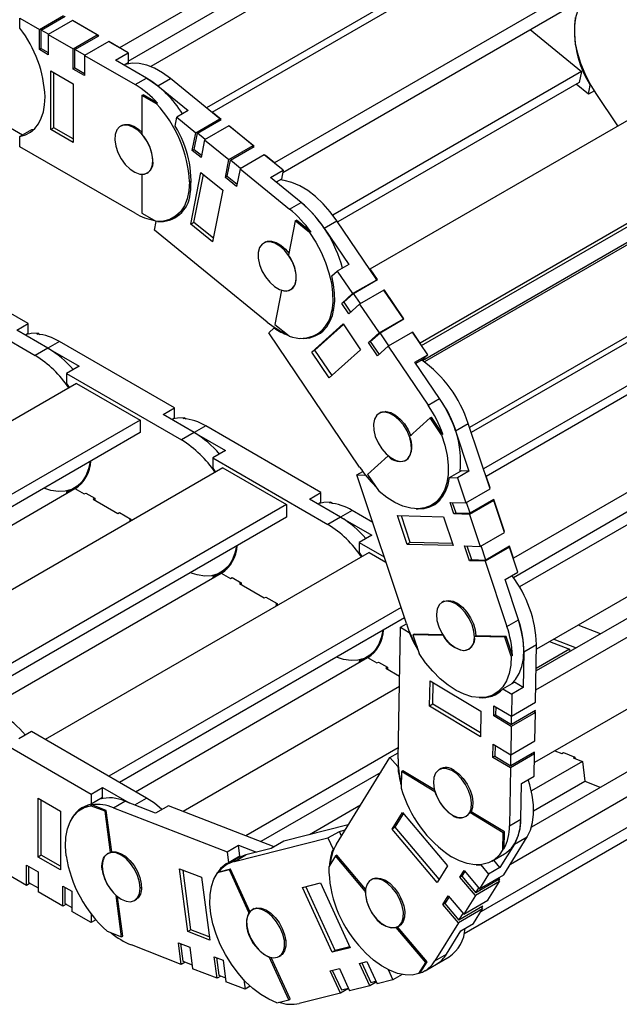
# Model space of a CAD drawing. Header units: inches. Extents: x 0 to 66, y 0 to 51.
# Tile 11 of 13: x 55.7 to 60.9, y 34.6 to 43.2. Entities that reach past the tile are written whole.
import ezdxf

# ---------------------------------------------------------------- set-up
doc = ezdxf.new("R2010")
doc.units = ezdxf.units.IN
doc.header["$LTSCALE"] = 6
doc.header["$MEASUREMENT"] = 0

msp = doc.modelspace()

# ---------------------------------------------------------------- linework, layer by layer
for p, q in [((59.4076, 44.6022), (56.5681, 42.963)), ((56.6432, 42.8456), (59.4076, 44.4414)), ((57.3795, 42.3996), (60.219, 44.0388)), ((58.8647, 43.9672), (56.8407, 42.7988)), ((59.4215, 43.6457), (57.3289, 42.4377)), ((60.7645, 43.595), (57.925, 41.9558)), ((57.9974, 41.8724), (60.7366, 43.4536)), ((55.6967, 43.1329), (55.6967, 43.2217)), ((55.6967, 43.2217), (55.8665, 43.1236)), ((55.8665, 43.1236), (56.0781, 43.2458)), ((55.8833, 43.1172), (56.0921, 43.2378)), ((56.1561, 43.2008), (55.9445, 43.0786)), ((56.3732, 43.0754), (56.1561, 43.2008)), ((56.17, 43.1928), (56.1699, 43.1928)), ((56.3872, 43.0674), (56.17, 43.1928)), ((56.17, 43.1927), (56.17, 43.1928)), ((55.8665, 42.9468), (55.8665, 43.1236)), ((55.9473, 43.0803), (55.8833, 43.1172)), ((55.8833, 42.9565), (55.8833, 43.1172)), ((60.1606, 43.1212), (60.6108, 42.7549)), ((55.9445, 43.0786), (56.1616, 42.9533)), ((55.9445, 43.0786), (55.9445, 42.9018)), ((56.1616, 42.9533), (56.3732, 43.0754)), ((56.1784, 42.9469), (56.3872, 43.0674)), ((56.4734, 43.0176), (56.2618, 42.8954)), ((56.3732, 43.0754), (56.3732, 43.0593)), ((56.6432, 42.9195), (56.4734, 43.0176)), ((56.4874, 43.0096), (56.4873, 43.0095)), ((56.5681, 42.963), (56.4874, 43.0096)), ((56.4874, 43.0095), (56.4874, 43.0096)), ((55.8833, 42.9565), (55.8665, 42.9468)), ((55.9445, 42.9018), (55.8665, 42.9468)), ((55.8833, 42.9565), (55.9445, 42.9211)), ((56.1616, 42.7765), (56.1616, 42.9533)), ((56.2647, 42.8971), (56.1784, 42.9469)), ((56.1784, 42.7861), (56.1784, 42.9469)), ((56.5319, 42.8553), (56.6432, 42.9195)), ((56.5681, 42.9629), (56.5681, 42.963)), ((56.6432, 42.9195), (56.6432, 42.8308)), ((56.2618, 42.8954), (56.2618, 42.7186)), ((56.2618, 42.8954), (56.7045, 42.6399)), ((56.8047, 42.6978), (56.5319, 42.8553)), ((56.6432, 42.8308), (56.6087, 42.8109)), ((55.9668, 42.7604), (56.1616, 42.6479)), ((55.9668, 42.246), (55.9668, 42.7604)), ((55.9946, 42.2621), (55.9946, 42.7443)), ((56.1784, 42.7861), (56.1616, 42.7765)), ((56.2618, 42.7186), (56.1616, 42.7765)), ((56.1784, 42.7861), (56.2618, 42.7379)), ((60.6108, 42.7549), (58.4348, 41.4987)), ((60.6108, 42.7549), (60.5918, 42.6587)), ((56.7045, 42.6399), (56.8047, 42.6978)), ((56.9024, 42.6299), (57.0138, 42.6942)), ((57.4474, 42.3413), (57.0138, 42.6942)), ((60.5918, 42.6587), (58.4777, 41.4383)), ((58.761, 41.0277), (61.6005, 42.667)), ((56.1616, 42.6479), (56.1616, 42.1335)), ((56.9024, 42.6299), (57.1697, 42.4124)), ((60.673, 42.5567), (60.5659, 42.6438)), ((60.673, 42.5567), (60.6884, 42.6347)), ((60.7235, 42.5858), (60.673, 42.5567)), ((60.6884, 42.6347), (60.6924, 42.637)), ((60.9301, 42.2799), (60.7384, 42.5633)), ((56.7629, 42.5451), (56.7741, 42.5515)), ((56.7629, 42.5451), (56.7629, 42.2064)), ((56.8907, 42.4713), (56.7629, 42.5451)), ((56.9018, 42.4778), (56.7741, 42.5515)), ((56.9018, 42.4778), (56.8907, 42.4713)), ((57.1697, 42.4124), (57.0695, 42.3546)), ((57.379, 42.397), (57.3795, 42.3996)), ((57.4586, 42.3352), (57.3795, 42.3996)), ((55.7201, 42.1987), (55.5241, 42.3119)), ((57.0541, 42.2765), (57.0695, 42.3546)), ((57.0695, 42.3546), (57.2358, 42.2192)), ((57.2358, 42.2192), (57.4474, 42.3413)), ((57.2498, 42.2147), (57.4586, 42.3352)), ((57.4474, 42.3413), (57.4446, 42.3271)), ((55.7969, 42.2431), (55.6967, 42.1853)), ((55.8188, 42.2483), (55.7969, 42.2431)), ((55.9946, 42.2621), (55.9668, 42.246)), ((56.1616, 42.1335), (55.9668, 42.246)), ((56.1616, 42.1657), (55.9946, 42.2621)), ((56.5932, 42.2858), (56.5752, 42.2755)), ((57.2051, 42.0637), (57.2358, 42.2192)), ((57.5238, 42.2792), (57.3122, 42.157)), ((57.7365, 42.1061), (57.5238, 42.2792)), ((57.5349, 42.2731), (57.5328, 42.2719)), ((57.5344, 42.2705), (57.5349, 42.2731)), ((57.7477, 42.1), (57.5349, 42.2731)), ((55.6967, 42.0965), (55.6967, 42.1853)), ((57.2219, 42.0733), (57.2498, 42.2147)), ((57.3172, 42.1599), (57.2498, 42.2147)), ((57.3122, 42.157), (57.2815, 42.0016)), ((57.3122, 42.157), (57.5249, 41.9839)), ((56.7045, 41.5147), (55.6967, 42.0965)), ((57.2219, 42.0734), (57.2051, 42.0637)), ((57.2815, 42.0016), (57.2051, 42.0637)), ((57.2219, 42.0733), (57.2855, 42.0216)), ((57.5249, 41.9839), (57.7365, 42.1061)), ((57.5389, 41.9794), (57.7477, 42.1)), ((57.7365, 42.1061), (57.7337, 42.0919)), ((57.4942, 41.8285), (57.5249, 41.9839)), ((57.511, 41.8381), (57.5389, 41.9794)), ((57.6281, 41.9069), (57.5389, 41.9794)), ((57.8347, 42.0262), (57.6231, 41.904)), ((58.0011, 41.8908), (57.8347, 42.0262)), ((57.8459, 42.0201), (57.8437, 42.0189)), ((57.8453, 42.0175), (57.8459, 42.0201)), ((57.925, 41.9558), (57.8459, 42.0201)), ((62.0395, 42.0181), (59.2, 40.3788)), ((56.857, 41.9377), (56.8573, 41.9379)), ((57.6231, 41.904), (57.5924, 41.7486)), ((57.6231, 41.904), (58.0568, 41.5512)), ((57.8897, 41.8265), (58.0011, 41.8908)), ((57.9245, 41.9531), (57.925, 41.9558)), ((58.0011, 41.8908), (57.9856, 41.8128)), ((59.2095, 40.3565), (61.9539, 41.9408)), ((56.7629, 41.855), (56.7635, 41.8553)), ((56.7629, 41.855), (56.7629, 41.5164)), ((56.8114, 41.8663), (56.8183, 41.8703)), ((57.1805, 41.7897), (57.1972, 41.7993)), ((57.1916, 41.4184), (57.281, 41.8707)), ((57.2195, 41.4345), (57.3022, 41.8534)), ((57.281, 41.8707), (57.4719, 41.7154)), ((57.511, 41.8381), (57.4942, 41.8285)), ((57.5924, 41.7486), (57.4942, 41.8285)), ((57.511, 41.8381), (57.5964, 41.7686)), ((58.157, 41.609), (57.8897, 41.8265)), ((57.9856, 41.8128), (57.9394, 41.7861)), ((57.4719, 41.7154), (57.3825, 41.2631)), ((58.0568, 41.5512), (58.157, 41.609)), ((61.5397, 41.5622), (59.2207, 40.2235)), ((56.7629, 41.5164), (56.8907, 41.4426)), ((56.874, 41.3651), (56.8895, 41.4431)), ((56.8896, 41.4432), (56.8895, 41.4431)), ((57.0378, 41.4742), (57.1012, 41.5108)), ((58.1054, 41.4469), (58.0466, 41.149)), ((58.1054, 41.4469), (58.1166, 41.4533)), ((58.2306, 41.345), (58.1054, 41.4469)), ((58.2417, 41.3515), (58.1166, 41.4533)), ((58.3589, 41.3849), (58.4703, 41.4492)), ((58.8193, 40.9333), (58.4703, 41.4492)), ((61.4815, 41.5096), (59.2357, 40.2131)), ((57.8613, 40.5617), (56.874, 41.3651)), ((57.2195, 41.4345), (57.1916, 41.4184)), ((57.3825, 41.2631), (57.1916, 41.4184)), ((57.3891, 41.2964), (57.2195, 41.4345)), ((58.3589, 41.3849), (58.574, 41.0669)), ((58.2417, 41.3515), (58.2306, 41.345)), ((57.8478, 41.265), (57.8298, 41.2546)), ((55.7691, 40.5496), (54.7613, 41.1314)), ((58.574, 41.0669), (58.4738, 41.0091)), ((58.7575, 41.0246), (58.761, 41.0277)), ((58.8247, 40.9336), (58.761, 41.0277)), ((58.4265, 40.9664), (58.4738, 41.0091)), ((58.4738, 41.0091), (58.6077, 40.8112)), ((58.6077, 40.8112), (58.8193, 40.9333)), ((58.6159, 40.8131), (58.8247, 40.9336)), ((58.8193, 40.9333), (58.8106, 40.9255)), ((54.8226, 40.8518), (55.8303, 40.27)), ((57.9856, 40.84), (57.9267, 40.5422)), ((57.9856, 40.84), (57.9859, 40.8403)), ((58.066, 40.8454), (58.0728, 40.8494)), ((58.0796, 40.8554), (58.0811, 40.8562)), ((58.8807, 40.8425), (58.6692, 40.7203)), ((59.0519, 40.5894), (58.8807, 40.8425)), ((58.8861, 40.8428), (58.8821, 40.8405)), ((58.8826, 40.8397), (58.8861, 40.8428)), ((59.0574, 40.5897), (58.8861, 40.8428)), ((61.7909, 40.8857), (59.6318, 39.6393)), ((61.8764, 40.8833), (59.6462, 39.5959)), ((62.491, 40.8579), (59.7524, 39.277)), ((59.7771, 39.2152), (62.6167, 40.8544)), ((58.5135, 40.7261), (58.6077, 40.8112)), ((58.5303, 40.7358), (58.6159, 40.8131)), ((58.676, 40.7243), (58.6159, 40.8131)), ((58.4252, 40.6616), (58.4434, 40.6722)), ((58.5304, 40.7359), (58.5135, 40.7261)), ((58.575, 40.6353), (58.5135, 40.7261)), ((58.5303, 40.7358), (58.5894, 40.6483)), ((58.6692, 40.7203), (58.575, 40.6353)), ((58.6692, 40.7203), (58.8404, 40.4673)), ((58.8404, 40.4673), (59.0519, 40.5894)), ((58.8486, 40.4692), (59.0574, 40.5897)), ((59.0519, 40.5894), (59.0432, 40.5815)), ((55.6689, 40.4918), (55.7691, 40.5496)), ((55.7691, 40.4609), (55.7691, 40.5496)), ((57.8745, 40.4679), (57.9218, 40.5106)), ((57.927, 40.5136), (57.9218, 40.5106)), ((57.9267, 40.5422), (58.0519, 40.4404)), ((58.2501, 40.3001), (58.5241, 40.5475)), ((58.2779, 40.3162), (58.5279, 40.5419)), ((58.5241, 40.5475), (58.6777, 40.3204)), ((55.9417, 40.3343), (55.6689, 40.4918)), ((55.7691, 40.4609), (55.7457, 40.4474)), ((55.8446, 40.4578), (55.8557, 40.4643)), ((55.8557, 40.4643), (55.8719, 40.4549)), ((58.6691, 39.2934), (57.8745, 40.4679)), ((58.2924, 40.4533), (58.3557, 40.4899)), ((58.7462, 40.3822), (58.8404, 40.4673)), ((58.7629, 40.3918), (58.8486, 40.4692)), ((58.9262, 40.3544), (58.8486, 40.4692)), ((59.131, 40.4726), (58.9194, 40.3505)), ((59.2649, 40.2747), (59.131, 40.4726)), ((59.1364, 40.473), (59.1323, 40.4706)), ((59.1329, 40.4698), (59.1364, 40.473)), ((59.2, 40.3788), (59.1364, 40.473)), ((55.9417, 40.3343), (55.8303, 40.27)), ((56.0419, 40.3921), (55.9417, 40.3343)), ((55.9417, 40.3343), (56.2145, 40.1768)), ((57.0497, 39.8104), (56.0419, 40.3921)), ((58.7631, 40.392), (58.7462, 40.3822)), ((58.8252, 40.2654), (58.7462, 40.3822)), ((58.7629, 40.3918), (58.8397, 40.2785)), ((58.9194, 40.3505), (58.8252, 40.2654)), ((58.9194, 40.3505), (59.2684, 39.8346)), ((59.1965, 40.3757), (59.2, 40.3788)), ((58.2779, 40.3162), (58.2501, 40.3001)), ((58.4037, 40.073), (58.2501, 40.3001)), ((58.4278, 40.0947), (58.2779, 40.3162)), ((58.6777, 40.3204), (58.4037, 40.073)), ((59.1535, 40.2104), (59.2649, 40.2747)), ((59.2649, 40.2747), (59.2176, 40.232)), ((56.2145, 40.1768), (56.1032, 40.1125)), ((59.3686, 39.8924), (59.1535, 40.2104)), ((59.2176, 40.232), (59.161, 40.1993)), ((56.1032, 40.1125), (56.1032, 40.0237)), ((56.1032, 40.1125), (57.1109, 39.5307)), ((62.8559, 40.1357), (60.0164, 38.4965)), ((56.1922, 40.0257), (53.3555, 38.3881)), ((56.1032, 40.0237), (56.1282, 39.9887)), ((56.1922, 40.0257), (56.7489, 39.7042)), ((59.2684, 39.8346), (59.3686, 39.8924)), ((56.9495, 39.7525), (57.0497, 39.8104)), ((57.0497, 39.7216), (57.0497, 39.8104)), ((57.2223, 39.595), (56.9495, 39.7525)), ((57.0497, 39.7216), (57.0263, 39.7081)), ((57.1252, 39.7186), (57.1363, 39.725)), ((57.1363, 39.725), (57.1525, 39.7156)), ((58.8575, 39.7725), (58.8395, 39.7622)), ((58.8976, 39.7799), (58.8858, 39.7732)), ((59.2865, 39.7239), (59.1061, 39.561)), ((59.2865, 39.7239), (59.2976, 39.7303)), ((59.3872, 39.575), (59.2865, 39.7239)), ((59.3983, 39.5814), (59.2976, 39.7303)), ((56.7489, 39.7042), (53.9123, 38.0666)), ((56.7489, 39.7042), (56.7489, 39.5949)), ((57.3225, 39.6529), (57.2223, 39.595)), ((58.3303, 39.0711), (57.3225, 39.6529)), ((59.5089, 39.6096), (59.6202, 39.6739)), ((59.8104, 39.1026), (59.6202, 39.6739)), ((56.7489, 39.5949), (54.0069, 38.012)), ((57.2223, 39.595), (57.1109, 39.5307)), ((57.2223, 39.595), (57.4951, 39.4375)), ((59.3983, 39.5814), (59.3872, 39.575)), ((59.5089, 39.6096), (59.6261, 39.2575)), ((62.1342, 39.5489), (60.0151, 38.3256)), ((62.2288, 39.492), (60.0678, 38.2445)), ((57.4951, 39.4375), (57.3838, 39.3732)), ((58.9189, 39.392), (58.7385, 39.2291)), ((58.9189, 39.392), (58.9191, 39.3921)), ((57.3838, 39.3732), (57.3838, 39.2845)), ((57.3838, 39.3732), (58.3915, 38.7915)), ((59.0757, 39.353), (59.0825, 39.3569)), ((57.4728, 39.2864), (54.6361, 37.6488)), ((57.3838, 39.2845), (57.4088, 39.2495)), ((57.4728, 39.2864), (58.0295, 38.965)), ((58.6461, 39.2241), (58.6972, 39.2536)), ((59.0791, 37.9233), (58.6461, 39.2241)), ((58.6461, 39.2241), (58.7155, 39.2221)), ((58.7385, 39.2291), (58.8392, 39.0802)), ((59.4565, 39.2016), (59.5567, 39.2594)), ((59.6261, 39.2575), (59.5259, 39.1996)), ((59.6261, 39.2575), (59.5567, 39.2594)), ((59.7729, 39.2153), (59.7771, 39.2152)), ((59.8118, 39.111), (59.7771, 39.2152)), ((56.1748, 39.1107), (56.227, 39.1409)), ((59.4565, 39.2016), (59.5259, 39.1996)), ((59.5259, 39.1996), (59.5989, 38.9804)), ((54.1462, 37.9316), (56.1783, 39.1047)), ((56.1272, 39.09), (56.1032, 39.0761)), ((56.1032, 39.0761), (56.1032, 39.0613)), ((56.1783, 39.1047), (56.2591, 39.0581)), ((56.2591, 39.0581), (56.273, 39.0661)), ((56.273, 39.0661), (56.3509, 39.0211)), ((56.273, 39.0661), (56.273, 39.0661)), ((58.2301, 39.0132), (58.3303, 39.0711)), ((58.3303, 38.9823), (58.3303, 39.0711)), ((59.5989, 38.9804), (59.8104, 39.1026)), ((59.8076, 39.1111), (59.8118, 39.111)), ((59.8083, 39.1089), (59.8118, 39.111)), ((62.9108, 39.0663), (60.2136, 37.5092)), ((58.0295, 38.965), (55.1928, 37.3274)), ((56.3509, 39.0211), (56.337, 39.0131)), ((56.337, 39.0131), (56.5542, 38.8877)), ((56.3509, 39.0211), (56.3509, 39.005)), ((58.0295, 38.965), (58.0295, 38.8557)), ((58.5029, 38.8557), (58.2301, 39.0132)), ((58.3303, 38.9823), (58.3069, 38.9689)), ((58.4057, 38.9793), (58.4169, 38.9857)), ((58.4169, 38.9857), (58.4331, 38.9764)), ((59.3021, 38.9609), (59.3654, 38.9975)), ((59.3417, 38.9898), (59.3778, 39.0106)), ((59.4606, 38.9843), (59.5989, 38.9804)), ((59.4941, 38.8837), (59.4606, 38.9843)), ((59.4807, 38.9837), (59.5108, 38.8934)), ((59.6365, 38.8899), (59.6051, 38.9841)), ((59.8439, 39.002), (59.6323, 38.8798)), ((59.8453, 39.0104), (59.6365, 38.8899)), ((59.8313, 39.0023), (59.8439, 39.002)), ((59.9372, 38.7217), (59.8439, 39.002)), ((59.9386, 38.7301), (59.8453, 39.0104)), ((60.2107, 37.3437), (63.05, 38.9827)), ((56.5542, 38.8877), (56.5681, 38.8957)), ((56.5681, 38.8958), (56.6683, 38.8379)), ((56.5681, 38.8957), (56.5681, 38.8958)), ((58.6031, 38.9136), (58.5029, 38.8557)), ((58.7842, 38.809), (58.6031, 38.9136)), ((59.0009, 38.8689), (59.4031, 38.8577)), ((59.0846, 38.6173), (59.0009, 38.8689)), ((59.1125, 38.6334), (59.0344, 38.868)), ((59.1647, 38.9288), (59.1805, 38.928)), ((59.1817, 38.9287), (59.1805, 38.928)), ((59.4031, 38.8577), (59.4868, 38.6062)), ((59.5109, 38.8934), (59.4941, 38.8837)), ((59.6323, 38.8798), (59.4941, 38.8837)), ((59.5108, 38.8934), (59.6365, 38.8899)), ((59.6323, 38.8798), (59.7257, 38.5995)), ((58.0295, 38.8557), (55.2875, 37.2727)), ((56.6683, 38.8379), (56.6543, 38.8299)), ((56.6543, 38.8299), (56.6682, 38.8219)), ((56.6683, 38.8379), (56.6683, 38.822)), ((58.5029, 38.8557), (58.3915, 38.7915)), ((58.5029, 38.8557), (58.7757, 38.6982)), ((62.2177, 38.8557), (60.217, 37.7007)), ((58.7757, 38.6982), (58.6643, 38.634)), ((59.7257, 38.5995), (59.9372, 38.7217)), ((59.9344, 38.7302), (59.9386, 38.7301)), ((59.9351, 38.728), (59.9386, 38.7301)), ((58.6643, 38.634), (58.6643, 38.5452)), ((58.6643, 38.634), (58.8849, 38.5066)), ((59.1125, 38.6334), (59.0846, 38.6173)), ((59.4868, 38.6062), (59.0846, 38.6173)), ((59.4812, 38.6232), (59.1125, 38.6334)), ((59.5874, 38.6034), (59.7257, 38.5995)), ((59.6305, 38.474), (59.5874, 38.6034)), ((59.6075, 38.6028), (59.6472, 38.4837)), ((59.7729, 38.4802), (59.7319, 38.6032)), ((59.9817, 38.6008), (59.7729, 38.4802)), ((60.0164, 38.4965), (59.9817, 38.6008)), ((58.7533, 38.5471), (55.9166, 36.9095)), ((58.6643, 38.5452), (58.6894, 38.5102)), ((58.7533, 38.5471), (58.8995, 38.4627)), ((59.9803, 38.5923), (59.7687, 38.4702)), ((59.9677, 38.5927), (59.9803, 38.5923)), ((60.0533, 38.3731), (59.9803, 38.5923)), ((59.6473, 38.4837), (59.6305, 38.474)), ((59.7687, 38.4702), (59.6305, 38.474)), ((59.6472, 38.4837), (59.7729, 38.4802)), ((59.7687, 38.4702), (59.9589, 37.8988)), ((60.0121, 38.4966), (60.0164, 38.4965)), ((55.4268, 37.1923), (57.4589, 38.3654)), ((57.4078, 38.3507), (57.3838, 38.3368)), ((57.4554, 38.3715), (57.5076, 38.4016)), ((57.4589, 38.3654), (57.5397, 38.3188)), ((59.9419, 38.3088), (60.0533, 38.3731)), ((63.0389, 38.3463), (60.1996, 36.7073)), ((57.3838, 38.3368), (57.3838, 38.322)), ((57.5397, 38.3188), (57.5536, 38.3268)), ((57.5536, 38.3268), (57.6315, 38.2818)), ((57.5536, 38.3268), (57.5536, 38.3268)), ((57.6315, 38.2819), (57.6176, 38.2738)), ((57.6176, 38.2738), (57.8348, 38.1484)), ((57.6315, 38.2818), (57.6315, 38.2658)), ((60.0591, 37.9567), (59.9419, 38.3088)), ((57.8348, 38.1484), (57.8487, 38.1565)), ((57.8487, 38.1565), (57.9489, 38.0986)), ((57.8487, 38.1565), (57.8487, 38.1565)), ((57.9489, 38.0986), (57.9349, 38.0906)), ((57.9349, 38.0906), (57.9487, 38.0826)), ((57.9489, 38.0986), (57.9489, 38.0827)), ((59.4077, 38.1196), (59.3898, 38.1092)), ((59.5226, 38.1021), (59.5112, 38.0955)), ((59.0319, 38.0651), (56.4734, 36.5881)), ((59.0624, 37.9734), (56.5681, 36.5335)), ((59.0265, 37.8917), (59.0794, 37.9222)), ((59.9589, 37.8988), (60.0591, 37.9567)), ((60.7772, 37.8346), (60.581, 37.9108)), ((59.0063, 36.7398), (59.0265, 37.8917)), ((59.0265, 37.8917), (59.1033, 37.8455)), ((59.1073, 37.8479), (59.1033, 37.8455)), ((59.1467, 37.8324), (59.1356, 37.826)), ((59.1356, 37.826), (59.1905, 37.6611)), ((59.4004, 37.8186), (59.1356, 37.826)), ((59.3963, 37.8255), (59.1467, 37.8324)), ((59.4004, 37.8186), (59.4006, 37.8187)), ((59.6863, 37.8174), (59.6752, 37.811)), ((59.94, 37.8036), (59.6752, 37.811)), ((59.9511, 37.81), (59.6863, 37.8174)), ((59.94, 37.8036), (59.9511, 37.81)), ((59.9949, 37.6387), (59.94, 37.8036)), ((60.006, 37.6452), (59.9511, 37.81)), ((60.1063, 37.6765), (60.2177, 37.7408)), ((60.2088, 37.2348), (60.2177, 37.7408)), ((60.3322, 37.7672), (60.5051, 37.7)), ((60.3694, 37.7887), (60.5656, 37.7124)), ((58.736, 37.6322), (58.7882, 37.6623)), ((59.5798, 37.6887), (59.5804, 37.689)), ((59.626, 37.7), (59.6328, 37.704)), ((60.1063, 37.6765), (60.1009, 37.3646)), ((60.5051, 37.7), (60.214, 37.532)), ((60.5051, 37.7), (60.5078, 37.679)), ((56.7074, 36.453), (58.7395, 37.6261)), ((58.6884, 37.6114), (58.6643, 37.5975)), ((58.6643, 37.5975), (58.6643, 37.5828)), ((58.7395, 37.6261), (58.8203, 37.5795)), ((58.8203, 37.5795), (58.8342, 37.5876)), ((58.8342, 37.5876), (58.9121, 37.5426)), ((58.8342, 37.5875), (58.8342, 37.5876)), ((60.006, 37.6452), (59.9949, 37.6387)), ((62.6857, 37.5939), (60.1731, 36.1434)), ((58.9121, 37.5426), (58.8982, 37.5346)), ((58.8982, 37.5346), (59.019, 37.4648)), ((58.9121, 37.5426), (58.9121, 37.5265)), ((59.2816, 37.2015), (59.2855, 37.4243)), ((59.2855, 37.4243), (59.7308, 37.1569)), ((59.3094, 37.2176), (59.3128, 37.4079)), ((59.9238, 37.3529), (60.024, 37.4108)), ((59.9886, 35.8198), (62.8089, 37.4479)), ((60.1009, 37.3646), (60.024, 37.4108)), ((59.0174, 37.372), (57.1253, 36.2797)), ((59.8523, 37.3079), (59.9157, 37.3445)), ((59.9238, 37.3529), (60.0006, 37.3068)), ((60.0006, 37.3068), (59.9972, 37.1127)), ((60.1009, 37.3646), (60.0006, 37.3068)), ((59.9972, 37.1127), (60.2088, 37.2348)), ((59.3094, 37.2176), (59.2816, 37.2015)), ((59.7269, 36.9341), (59.2816, 37.2015)), ((59.7275, 36.9666), (59.3094, 37.2176)), ((59.7308, 37.1569), (59.7269, 36.9341)), ((59.8426, 37.1155), (59.8442, 37.2046)), ((59.8442, 37.2046), (59.9972, 37.1127)), ((59.8605, 37.1948), (59.8593, 37.1252)), ((60.2073, 37.1457), (59.9957, 37.0236)), ((60.2073, 37.1622), (59.9985, 37.0416)), ((60.1933, 37.1541), (60.2073, 37.1457)), ((60.2029, 36.8975), (60.2073, 37.1457)), ((60.207, 37.1459), (60.2073, 37.1622)), ((59.8594, 37.1252), (59.8426, 37.1155)), ((59.9957, 37.0236), (59.8426, 37.1155)), ((59.8593, 37.1252), (59.9985, 37.0416)), ((59.9985, 37.0416), (59.9998, 37.1141)), ((55.3125, 37.014), (56.3203, 36.4322)), ((55.7969, 36.9786), (55.6856, 36.9144)), ((56.8047, 36.3969), (55.7969, 36.9786)), ((62.5497, 37.0285), (59.7294, 35.4004)), ((59.9957, 37.0236), (59.9913, 36.7754)), ((59.9913, 36.7754), (60.2029, 36.8975)), ((59.008, 36.8358), (57.6748, 36.0662)), ((58.9352, 36.7526), (59.0073, 36.7942)), ((59.8363, 36.7528), (59.8383, 36.8673)), ((59.8383, 36.8673), (59.9913, 36.7754)), ((59.8546, 36.8575), (59.853, 36.7624)), ((60.201, 36.7994), (59.9922, 36.6789)), ((60.187, 36.7914), (60.2009, 36.783)), ((60.2007, 36.7831), (60.201, 36.7994)), ((60.3787, 36.8107), (60.4402, 36.7868)), ((60.4402, 36.7868), (60.4541, 36.7948)), ((60.454, 36.7949), (60.553, 36.7564)), ((60.4541, 36.7948), (60.454, 36.7949)), ((58.4662, 35.9934), (58.9352, 36.7526)), ((58.9352, 36.7526), (59.0032, 36.672)), ((59.853, 36.7624), (59.8363, 36.7528)), ((59.9893, 36.6608), (59.8363, 36.7528)), ((59.853, 36.7624), (59.9922, 36.6789)), ((60.2009, 36.783), (59.9893, 36.6608)), ((59.9922, 36.6789), (59.9939, 36.7769)), ((60.6187, 36.7174), (60.1721, 36.4596)), ((60.1975, 36.5889), (60.2009, 36.783)), ((60.5529, 36.7564), (60.539, 36.7484)), ((60.539, 36.7484), (60.6187, 36.7174)), ((60.553, 36.7564), (60.5548, 36.7423)), ((60.6187, 36.7174), (60.6412, 36.5458)), ((58.8543, 36.6216), (57.8048, 36.0157)), ((59.0083, 36.675), (59.0032, 36.672)), ((59.0355, 36.6287), (59.033, 36.4827)), ((59.0467, 36.6352), (59.0355, 36.6287)), ((59.3288, 36.4527), (59.0355, 36.6287)), ((59.3246, 36.4683), (59.0467, 36.6352)), ((59.3821, 36.6559), (59.3642, 36.6455)), ((59.9893, 36.6608), (59.9805, 36.1549)), ((59.5714, 36.5733), (59.56, 36.5668)), ((59.5855, 35.2131), (61.9443, 36.5748)), ((60.0862, 36.5246), (60.1975, 36.5889)), ((60.1922, 36.2866), (60.6412, 36.5458)), ((60.7751, 36.4909), (60.6382, 36.5441)), ((56.3203, 36.4322), (56.4205, 36.4901)), ((56.4205, 36.4013), (56.4205, 36.4901)), ((56.4205, 36.4901), (56.6538, 36.3554)), ((59.3288, 36.4527), (59.329, 36.4528)), ((60.0807, 36.2128), (60.0862, 36.5246)), ((55.8554, 35.8809), (55.8554, 36.3952)), ((55.8554, 36.3952), (56.0503, 36.2827)), ((55.8832, 35.8969), (55.8832, 36.3791)), ((56.3203, 36.4322), (56.3203, 36.3435)), ((56.4205, 36.4013), (56.3203, 36.3435)), ((56.5146, 36.3127), (56.6148, 36.3706)), ((56.884, 36.2659), (56.6148, 36.3706)), ((56.7011, 36.337), (56.8047, 36.3969)), ((56.0503, 36.2827), (56.0503, 35.7684)), ((56.3009, 36.339), (56.2375, 36.3024)), ((56.3154, 36.3305), (56.3265, 36.3369)), ((56.4415, 36.2815), (56.3154, 36.3305)), ((56.4526, 36.2879), (56.3265, 36.3369)), ((56.4526, 36.2879), (56.4415, 36.2815)), ((56.4888, 35.92), (56.4415, 36.2815)), ((56.4999, 35.9264), (56.4526, 36.2879)), ((56.5146, 36.3127), (57.5091, 35.9262)), ((56.9954, 36.3302), (56.884, 36.2659)), ((57.9207, 35.9706), (56.9954, 36.3302)), ((58.6766, 36.3341), (58.2299, 36.0762)), ((59.6441, 36.2765), (59.633, 36.27)), ((59.9373, 36.1004), (59.6441, 36.2765)), ((58.9529, 36.1251), (59.0436, 36.2719)), ((58.9807, 36.1412), (59.054, 36.2596)), ((59.0436, 36.2719), (59.4378, 35.8049)), ((59.4789, 36.2497), (59.4792, 36.2498)), ((59.6004, 36.2363), (59.6072, 36.2403)), ((59.9262, 36.094), (59.633, 36.27)), ((59.9805, 36.1549), (60.0807, 36.2128)), ((58.5702, 36.1618), (58.0061, 36.0199)), ((58.3916, 36.0479), (58.4919, 36.1058)), ((58.4919, 36.1058), (58.5436, 36.1188)), ((58.5105, 36.0651), (58.4919, 36.1058)), ((58.9807, 36.1412), (58.9529, 36.1251)), ((59.3471, 35.6581), (58.9529, 36.1251)), ((59.3646, 35.6864), (58.9807, 36.1412)), ((59.9262, 36.094), (59.9373, 36.1004)), ((59.9348, 35.9544), (59.9373, 36.1004)), ((57.5729, 35.8421), (58.3916, 36.0479)), ((58.0061, 36.0199), (57.8948, 35.9556)), ((58.3916, 36.0479), (58.4364, 35.95)), ((59.9237, 35.948), (59.9262, 36.094)), ((59.9301, 35.7253), (60.1362, 36.0587)), ((60.0248, 35.9944), (60.1362, 36.0587)), ((57.5091, 35.9262), (57.6094, 35.9841)), ((57.6218, 35.8893), (57.6094, 35.9841)), ((57.6094, 35.9841), (57.7659, 35.9232)), ((57.8948, 35.9556), (57.6731, 35.8999)), ((58.4463, 35.9557), (58.4364, 35.95)), ((60.0248, 35.9944), (59.8978, 35.7889)), ((59.9348, 35.9544), (59.9237, 35.948)), ((55.7552, 35.6333), (55.3125, 35.8888)), ((55.8832, 35.8969), (55.8554, 35.8809)), ((56.0503, 35.7684), (55.8554, 35.8809)), ((56.0503, 35.8005), (55.8832, 35.8969)), ((56.4707, 35.9142), (56.4639, 35.9103)), ((56.4888, 35.92), (56.4999, 35.9264)), ((57.5091, 35.9262), (57.5215, 35.8315)), ((57.6127, 35.8756), (57.5125, 35.8177)), ((57.6218, 35.8893), (57.5215, 35.8315)), ((57.5729, 35.8421), (57.6731, 35.8999)), ((58.4596, 35.8908), (58.4001, 35.7945)), ((58.4707, 35.8972), (58.4596, 35.8908)), ((58.7191, 35.5833), (58.4596, 35.8908)), ((58.7211, 35.6006), (58.4707, 35.8972)), ((59.8267, 35.8442), (59.9381, 35.9085)), ((59.8978, 35.7889), (59.8431, 35.8537)), ((55.7552, 35.8101), (55.8554, 35.7523)), ((55.7552, 35.6333), (55.7552, 35.8101)), ((55.7719, 35.8004), (55.7719, 35.659)), ((56.4169, 35.7699), (56.4171, 35.77)), ((57.1648, 35.2294), (57.093, 35.7785)), ((57.093, 35.7785), (57.2853, 35.7038)), ((57.1926, 35.2455), (57.1245, 35.7662)), ((57.5296, 35.7682), (57.4258, 35.7421)), ((57.5407, 35.7746), (57.4369, 35.7485)), ((57.5407, 35.7746), (57.5296, 35.7682)), ((57.7006, 35.3943), (57.5296, 35.7682)), ((57.7098, 35.405), (57.5407, 35.7746)), ((59.4378, 35.8049), (59.3471, 35.6581)), ((59.5468, 35.7049), (59.583, 35.7636)), ((59.5893, 35.7563), (59.5635, 35.7146)), ((59.583, 35.7636), (59.7186, 35.6031)), ((59.6893, 35.8122), (59.7296, 35.8116)), ((59.7296, 35.8116), (59.7335, 35.8139)), ((59.7296, 35.8116), (59.7976, 35.731)), ((59.8978, 35.7889), (59.7976, 35.731)), ((55.8554, 35.7523), (55.8554, 35.5755)), ((57.2853, 35.7038), (57.3571, 35.1547)), ((57.4258, 35.7421), (57.4369, 35.7485)), ((58.7861, 35.6912), (58.7681, 35.6808)), ((59.5635, 35.7146), (59.5468, 35.7049)), ((59.6823, 35.5444), (59.5468, 35.7049)), ((59.5635, 35.7146), (59.6867, 35.5687)), ((59.8955, 35.6892), (59.6867, 35.5687)), ((59.7976, 35.731), (59.7186, 35.6031)), ((59.7186, 35.6031), (59.9301, 35.7253)), ((59.8815, 35.6811), (59.8939, 35.6665)), ((59.8867, 35.675), (59.8955, 35.6892)), ((55.7858, 35.651), (55.7552, 35.6333)), ((55.7719, 35.659), (55.8554, 35.6108)), ((56.0725, 35.6269), (56.1505, 35.5819)), ((56.0725, 35.4501), (56.0725, 35.6269)), ((56.0893, 35.6172), (56.0893, 35.4758)), ((56.7604, 35.6159), (56.749, 35.6093)), ((58.1681, 35.6158), (58.3265, 35.6556)), ((58.4278, 35.048), (58.1681, 35.6158)), ((58.4557, 35.0641), (58.1997, 35.6238)), ((58.3265, 35.6556), (58.5862, 35.0878)), ((58.7191, 35.5833), (58.7194, 35.5835)), ((59.8939, 35.6665), (59.6823, 35.5444)), ((59.6867, 35.5687), (59.7125, 35.6103)), ((59.7928, 35.503), (59.8939, 35.6665)), ((56.0725, 35.4501), (55.8554, 35.5755)), ((56.1505, 35.5819), (56.1505, 35.4051)), ((56.5381, 35.545), (56.5378, 35.5449)), ((56.5851, 35.1833), (56.5378, 35.5449)), ((56.5963, 35.1898), (56.5513, 35.5339)), ((56.7001, 35.5011), (56.7181, 35.5115)), ((59.0332, 35.5169), (59.0219, 35.5103)), ((59.399, 35.4658), (59.4457, 35.5413)), ((59.4519, 35.534), (59.4158, 35.4755)), ((59.4457, 35.5413), (59.5812, 35.3808)), ((59.6823, 35.5444), (59.5812, 35.3808)), ((59.5812, 35.3808), (59.7928, 35.503)), ((56.1032, 35.4678), (56.0725, 35.4501)), ((56.0893, 35.4758), (56.1505, 35.4405)), ((57.7457, 35.4295), (57.7277, 35.4192)), ((59.4158, 35.4755), (59.399, 35.4658)), ((59.5346, 35.3053), (59.399, 35.4658)), ((59.4158, 35.4755), (59.539, 35.3296)), ((59.7461, 35.4275), (59.5346, 35.3053)), ((59.7478, 35.4501), (59.539, 35.3296)), ((59.6671, 35.2995), (59.7461, 35.4275)), ((59.7338, 35.4421), (59.7461, 35.4275)), ((59.739, 35.4359), (59.7478, 35.4501)), ((56.3203, 35.3071), (56.1505, 35.4051)), ((56.3203, 35.3823), (56.3203, 35.3071)), ((56.3618, 35.331), (56.3203, 35.3071)), ((57.7006, 35.3943), (57.7013, 35.3948)), ((58.8083, 35.3502), (58.8085, 35.3503)), ((59.539, 35.3296), (59.5751, 35.388)), ((57.1926, 35.2455), (57.1648, 35.2294)), ((57.3534, 35.183), (57.1926, 35.2455)), ((58.9901, 35.2652), (58.9885, 35.2643)), ((59.248, 34.9568), (58.9885, 35.2643)), ((59.2592, 34.9632), (59.0005, 35.2696)), ((59.0043, 35.2716), (59.0223, 35.282)), ((59.5346, 35.3053), (59.3285, 34.9719)), ((59.5557, 35.2352), (59.6671, 35.2995)), ((56.4591, 35.2323), (56.5851, 35.1833)), ((56.5851, 35.1833), (56.5963, 35.1898)), ((57.3571, 35.1547), (57.1648, 35.2294)), ((57.7099, 35.1804), (57.7101, 35.1805)), ((58.022, 35.1571), (58.0107, 35.1505)), ((59.4287, 35.0297), (59.5557, 35.2352)), ((57.1085, 34.9418), (56.6717, 35.1116)), ((57.0838, 35.1306), (57.1828, 35.0921)), ((57.1085, 34.9418), (57.0838, 35.1306)), ((57.1028, 35.1232), (57.123, 34.9686)), ((57.1828, 35.0921), (57.2074, 34.9034)), ((58.5862, 35.0878), (58.4278, 35.048)), ((58.5824, 35.096), (58.4557, 35.0641)), ((57.3971, 35.0089), (57.474, 34.979)), ((57.4217, 34.8201), (57.3971, 35.0089)), ((57.416, 35.0015), (57.4363, 34.8469)), ((57.8783, 35.0066), (57.878, 35.0064)), ((58.049, 34.6326), (57.878, 35.0064)), ((58.0601, 34.639), (57.894, 35.0021)), ((57.9639, 35.01), (57.9819, 35.0204)), ((58.4557, 35.0641), (58.4278, 35.048)), ((59.3285, 34.9719), (59.4287, 35.0297)), ((59.342, 34.9438), (59.4534, 35.0081)), ((57.1421, 34.9612), (57.1085, 34.9418)), ((57.123, 34.9686), (57.203, 34.9376)), ((57.4217, 34.8201), (57.2074, 34.9034)), ((57.474, 34.979), (57.4987, 34.7902)), ((58.4113, 34.8856), (58.4928, 34.9061)), ((58.4928, 34.9061), (58.582, 34.7109)), ((58.6692, 34.9504), (58.7325, 34.9664)), ((58.7585, 34.7552), (58.6692, 34.9504)), ((58.6882, 34.9552), (58.7671, 34.7827)), ((58.7325, 34.9664), (58.8218, 34.7712)), ((58.9184, 34.8963), (58.9597, 34.8059)), ((59.1886, 34.8605), (59.248, 34.9568)), ((59.1997, 34.867), (59.2592, 34.9632)), ((59.2418, 34.8859), (59.342, 34.9438)), ((59.248, 34.9568), (59.2592, 34.9632)), ((57.4553, 34.8395), (57.4217, 34.8201)), ((57.4363, 34.8469), (57.4942, 34.8244)), ((58.5006, 34.6904), (58.4113, 34.8856)), ((58.4303, 34.8904), (58.5093, 34.7178)), ((59.0418, 34.8533), (58.9597, 34.8059)), ((59.1997, 34.867), (59.1886, 34.8605)), ((57.6663, 34.7251), (57.4987, 34.7902)), ((57.6556, 34.8065), (57.6663, 34.7251)), ((57.7116, 34.7513), (57.6663, 34.7251)), ((58.5724, 34.7319), (58.5006, 34.6904)), ((58.5093, 34.7178), (58.5717, 34.7335)), ((58.7585, 34.7552), (58.582, 34.7109)), ((58.8143, 34.7875), (58.7585, 34.7552)), ((58.7671, 34.7827), (58.8114, 34.7938)), ((58.9597, 34.8059), (58.8218, 34.7712)), ((58.049, 34.6326), (58.0601, 34.639)), ((58.5006, 34.6904), (58.141, 34.6)), ((57.9452, 34.6065), (58.049, 34.6326))]:
    msp.add_line(p, q)
at = {"flags": 128}
for points in [[(60.7384, 42.5633), (60.6867, 42.6469), (60.6423, 42.7342), (60.6059, 42.8236), (60.5783, 42.9132), (60.56, 43.0012), (60.5515, 43.0858), (60.5529, 43.1653), (60.5641, 43.238), (60.585, 43.3025), (60.6152, 43.3574), (60.6539, 43.4017)], [(57.0138, 42.6942), (56.9449, 42.7444), (56.8754, 42.7836), (56.8067, 42.8108), (56.7402, 42.8256), (56.6774, 42.8277), (56.6194, 42.817), (56.6192, 42.8169)], [(56.8047, 42.6978), (56.8335, 42.6801), (56.9024, 42.6299)], [(55.6967, 42.1853), (55.745, 42.1996), (55.7884, 42.2233), (55.8264, 42.256), (55.8582, 42.2971), (55.8835, 42.346), (55.9018, 42.4021), (55.9129, 42.4645), (55.9166, 42.5321)], [(56.857, 41.9377), (56.8601, 41.9862), (56.8518, 42.0404), (56.8327, 42.0967), (56.8042, 42.1512), (56.7681, 42.2003), (56.7269, 42.2405), (56.6834, 42.2692), (56.6405, 42.2844), (56.6013, 42.285), (56.5684, 42.271), (56.544, 42.2434), (56.5297, 42.2041)], [(56.5796, 42.278), (56.5821, 42.2797), (56.6141, 42.2921), (56.6517, 42.2911), (56.6926, 42.2769), (56.7343, 42.2502), (56.7629, 42.2246)], [(56.5297, 42.2041), (56.5266, 42.1556), (56.5349, 42.1014), (56.5539, 42.0451), (56.5825, 41.9906), (56.6186, 41.9415), (56.6598, 41.9013), (56.7033, 41.8726), (56.7461, 41.8574), (56.7854, 41.8568), (56.8183, 41.8708), (56.8427, 41.8984), (56.857, 41.9377)], [(57.1805, 41.7897), (57.1755, 41.7117), (57.1604, 41.6412), (57.1356, 41.5797), (57.1017, 41.5283), (57.0593, 41.4882), (57.0092, 41.4602), (56.9527, 41.4449), (56.8907, 41.4426)], [(58.4703, 41.4492), (58.4126, 41.5272), (58.3499, 41.5982), (58.2836, 41.6606), (58.215, 41.7132), (58.1455, 41.7549), (58.0765, 41.7849), (58.0095, 41.8025), (57.9752, 41.8067)], [(57.8341, 41.2571), (57.862, 41.2699), (57.8987, 41.2715), (57.9392, 41.2598), (57.9809, 41.2354), (58.0213, 41.1999), (58.05, 41.1661)], [(58.2306, 41.345), (58.2847, 41.2621), (58.3318, 41.1748), (58.3709, 41.0849), (58.4012, 40.9943), (58.4222, 40.9049), (58.4333, 40.8184), (58.4343, 40.7368), (58.4252, 40.6616)], [(57.8162, 41.2447), (57.7941, 41.214), (57.7825, 41.1722), (57.7821, 41.1221), (57.7931, 41.067), (57.8146, 41.0108), (57.8452, 40.9573), (57.8828, 40.91), (57.9248, 40.8723), (57.9684, 40.8468), (58.0106, 40.8351), (58.0485, 40.838), (58.0796, 40.8554)], [(58.0796, 40.8554), (58.1017, 40.886), (58.1133, 40.9278), (58.1137, 40.978), (58.1027, 41.033), (58.0812, 41.0893), (58.0506, 41.1428), (58.0131, 41.19), (57.971, 41.2277), (57.9274, 41.2533), (57.8852, 41.265), (57.8473, 41.2621), (57.8162, 41.2447)], [(58.3476, 40.4822), (58.3818, 40.5201), (58.4097, 40.5661), (58.4307, 40.6196), (58.4446, 40.6796), (58.4512, 40.7453), (58.4504, 40.8157), (58.4421, 40.8898), (58.4265, 40.9664)], [(55.8557, 40.4643), (55.7937, 40.4619), (55.7562, 40.4534)], [(57.1363, 39.725), (57.0743, 39.7227), (57.0368, 39.7141)], [(58.8858, 39.7732), (58.8492, 39.7669), (58.82, 39.7464), (58.8002, 39.713), (58.7911, 39.669), (58.7933, 39.6174), (58.8068, 39.5618), (58.8305, 39.5058), (58.8629, 39.4534), (58.9017, 39.4081), (58.9444, 39.373), (58.9879, 39.3504), (59.0294, 39.342)], [(58.8438, 39.7646), (58.8664, 39.7759), (58.9023, 39.7797), (58.9424, 39.77), (58.984, 39.7476), (59.0248, 39.7137), (59.062, 39.6705), (59.0935, 39.6207), (59.1172, 39.5674)], [(59.0294, 39.342), (59.066, 39.3482), (59.0952, 39.3688), (59.115, 39.4022), (59.1241, 39.4461), (59.1219, 39.4977), (59.1084, 39.5534), (59.0847, 39.6093), (59.0523, 39.6618), (59.0135, 39.7071), (58.9709, 39.7422), (58.9273, 39.7647), (58.8858, 39.7732)], [(59.3872, 39.575), (59.4157, 39.4844), (59.4348, 39.3954), (59.444, 39.3098), (59.443, 39.2293), (59.432, 39.1556), (59.4111, 39.0902), (59.3808, 39.0346), (59.3417, 38.9898)], [(56.3117, 39.3425), (56.2978, 39.2791), (56.2735, 39.2179), (56.2402, 39.1667), (56.1985, 39.1264), (56.1494, 39.0981), (56.0937, 39.0821), (56.0327, 39.0788), (55.9676, 39.0884), (55.9057, 39.1081)], [(59.1805, 38.928), (59.2335, 38.9313), (59.2825, 38.9441), (59.3267, 38.9663), (59.3656, 38.9976), (59.3984, 39.0374), (59.4247, 39.0852), (59.4442, 39.1402), (59.4565, 39.2016)], [(56.1608, 39.0946), (56.1514, 39.0904), (56.1032, 39.0761)], [(59.3417, 38.9898), (59.2947, 38.9568), (59.2406, 38.9363), (59.1807, 38.9287), (59.1161, 38.9341), (59.0483, 38.9525), (58.9786, 38.9834), (58.9084, 39.0263), (58.8392, 39.0802)], [(58.4169, 38.9857), (58.3549, 38.9834), (58.3173, 38.9749)], [(57.5922, 38.6032), (57.5784, 38.5398), (57.5541, 38.4786), (57.5208, 38.4274), (57.4791, 38.3872), (57.43, 38.3588), (57.3743, 38.3428), (57.3133, 38.3396), (57.2482, 38.3491), (57.1862, 38.3688)], [(57.4414, 38.3553), (57.432, 38.3512), (57.3838, 38.3368)], [(59.5112, 38.0955), (59.4679, 38.115), (59.4273, 38.1201), (59.3921, 38.1105), (59.3649, 38.0869), (59.3474, 38.0509), (59.3409, 38.0049), (59.3457, 37.9521), (59.3616, 37.896), (59.3874, 37.8405), (59.4215, 37.7894), (59.4614, 37.7462), (59.5045, 37.7137)], [(59.3941, 38.1117), (59.412, 38.1213), (59.4471, 38.127)], [(59.4471, 38.127), (59.4867, 38.1193), (59.5283, 38.0986), (59.5694, 38.0662), (59.6073, 38.0242), (59.6397, 37.9752), (59.6646, 37.9222), (59.6805, 37.8685), (59.6863, 37.8174)], [(59.5045, 37.7137), (59.5479, 37.6943), (59.5885, 37.6892), (59.6236, 37.6987), (59.6508, 37.7223), (59.6683, 37.7584), (59.6749, 37.8044), (59.67, 37.8572), (59.6542, 37.9132), (59.6283, 37.9687), (59.5943, 38.0198), (59.5543, 38.0631), (59.5112, 38.0955)], [(59.9954, 37.3942), (60.0332, 37.4333), (60.0655, 37.4857), (60.0888, 37.5479), (60.1025, 37.6187), (60.1063, 37.6966), (60.1003, 37.78), (60.0845, 37.8673), (60.0591, 37.9567)], [(58.8728, 37.864), (58.859, 37.8005), (58.8347, 37.7393), (58.8014, 37.6881), (58.7597, 37.6479), (58.7106, 37.6195), (58.6549, 37.6036), (58.5939, 37.6003), (58.5288, 37.6098), (58.4668, 37.6296)], [(59.1033, 37.8455), (59.1389, 37.7684), (59.179, 37.6955)], [(59.7172, 37.2758), (59.6518, 37.2841), (59.5834, 37.3052), (59.5135, 37.3388), (59.4434, 37.3842), (59.3747, 37.4404), (59.3087, 37.5062), (59.2469, 37.5803), (59.1905, 37.6611)], [(58.722, 37.616), (58.7126, 37.6119), (58.6643, 37.5975)], [(59.9949, 37.6387), (59.9917, 37.5596), (59.9785, 37.4876), (59.9555, 37.4242), (59.9233, 37.3709), (59.8824, 37.3286), (59.8337, 37.2983), (59.7783, 37.2806), (59.7172, 37.2758)], [(59.56, 36.5668), (59.5191, 36.6078), (59.4757, 36.6375), (59.4327, 36.6537), (59.3931, 36.6555), (59.3596, 36.6426), (59.3344, 36.616), (59.3193, 36.5775), (59.3154, 36.5297), (59.3228, 36.4758), (59.341, 36.4195), (59.3689, 36.3647), (59.4045, 36.3151)], [(59.4967, 36.6386), (59.538, 36.6078), (59.5765, 36.567), (59.6099, 36.5188), (59.636, 36.4662), (59.6532, 36.4124), (59.6605, 36.3607), (59.6574, 36.3145), (59.6441, 36.2765)], [(59.4045, 36.3151), (59.4454, 36.2741), (59.4889, 36.2444), (59.5318, 36.2281), (59.5714, 36.2263), (59.6049, 36.2392), (59.6301, 36.2658), (59.6452, 36.3043), (59.6492, 36.3522), (59.6418, 36.4061), (59.6235, 36.4623), (59.5956, 36.5171), (59.56, 36.5668)], [(60.1362, 36.0587), (60.164, 36.1161), (60.1826, 36.1828), (60.1914, 36.2573), (60.1903, 36.3382), (60.1793, 36.4238), (60.1587, 36.5124), (60.1445, 36.5583)], [(56.9389, 36.2976), (56.874, 36.3511), (56.8047, 36.3969)], [(56.1012, 35.8926), (56.0949, 35.9769), (56.0987, 36.0557), (56.1126, 36.1272), (56.1361, 36.1899), (56.169, 36.2426), (56.2104, 36.2841), (56.2596, 36.3136), (56.3154, 36.3305)], [(59.9381, 35.9085), (59.9554, 35.9195), (59.9981, 35.9581), (60.0326, 36.0079), (60.0582, 36.0677), (60.0744, 36.1365), (60.0807, 36.2128)], [(59.9237, 35.948), (59.8894, 35.897), (59.8468, 35.8572), (59.7965, 35.8296), (59.7398, 35.8147), (59.6776, 35.8128), (59.6115, 35.8239), (59.5426, 35.8478), (59.4725, 35.8841)], [(56.4169, 35.7699), (56.4147, 35.7986), (56.416, 35.8254), (56.4206, 35.8497), (56.4285, 35.8712), (56.4395, 35.8892), (56.4534, 35.9036), (56.47, 35.9139), (56.4888, 35.92)], [(56.749, 35.6093), (56.7433, 35.6625), (56.7266, 35.7187), (56.7001, 35.7739), (56.6655, 35.8246), (56.6252, 35.8671), (56.582, 35.8986), (56.5388, 35.917), (56.4985, 35.921), (56.4639, 35.9103), (56.4373, 35.8857), (56.4206, 35.8488), (56.415, 35.8021)], [(56.4999, 35.9264), (56.5372, 35.9265), (56.5779, 35.9133), (56.6196, 35.8876), (56.6597, 35.851), (56.6956, 35.8058), (56.7251, 35.7547), (56.7464, 35.701), (56.7582, 35.648)], [(57.5605, 35.8454), (57.58, 35.8628), (57.5963, 35.8746)], [(57.6731, 35.8999), (57.6197, 35.8794), (57.6127, 35.8756)], [(56.415, 35.8021), (56.4206, 35.7489), (56.4373, 35.6928), (56.4639, 35.6375), (56.4985, 35.5869), (56.5388, 35.5444), (56.582, 35.5128), (56.6252, 35.4945), (56.6655, 35.4905), (56.7001, 35.5011), (56.7266, 35.5258), (56.7433, 35.5627), (56.749, 35.6093)], [(57.45, 35.1151), (57.4133, 35.2054), (57.3856, 35.2958), (57.3674, 35.3846), (57.3591, 35.4699), (57.361, 35.5499), (57.3729, 35.6229), (57.3947, 35.6874), (57.4258, 35.7421)], [(59.0219, 35.5103), (58.9921, 35.5643), (58.955, 35.6122), (58.9133, 35.6509), (58.8697, 35.6777), (58.8273, 35.6907), (58.7888, 35.6891), (58.757, 35.673), (58.734, 35.6435), (58.7214, 35.6026), (58.72, 35.5531), (58.7299, 35.4984), (58.7505, 35.4421)], [(58.7724, 35.6833), (58.7814, 35.6889), (58.8148, 35.6983), (58.8534, 35.6944), (58.8947, 35.6773), (58.9362, 35.6482), (58.9752, 35.6087)], [(56.7582, 35.648), (56.7598, 35.599), (56.751, 35.557), (56.7323, 35.5246), (56.7051, 35.5039), (56.7044, 35.5036)], [(58.9752, 35.6087), (59.0094, 35.5614), (59.0367, 35.5092), (59.0553, 35.4553), (59.064, 35.4031), (59.0624, 35.3559), (59.0506, 35.3166), (59.0292, 35.2876), (59.0086, 35.2741)], [(58.7505, 35.4421), (58.7803, 35.3881), (58.8174, 35.3402), (58.8591, 35.3015), (58.9027, 35.2747), (58.9452, 35.2617), (58.9836, 35.2633), (59.0154, 35.2794), (59.0384, 35.3089), (59.051, 35.3498), (59.0524, 35.3993), (59.0425, 35.4541), (59.0219, 35.5103)], [(58.0107, 35.1505), (57.9981, 35.206), (57.9751, 35.2621), (57.9433, 35.3149), (57.9049, 35.3609), (57.8625, 35.3969), (57.8189, 35.4205), (57.7771, 35.4301), (57.7401, 35.4249), (57.7102, 35.4055), (57.6896, 35.373), (57.6796, 35.3298), (57.681, 35.2787)], [(57.732, 35.4217), (57.7368, 35.4248), (57.7693, 35.4362), (57.8073, 35.4342), (57.8483, 35.419), (57.8899, 35.3914), (57.9295, 35.3533), (57.9645, 35.3069), (57.9929, 35.2552)], [(57.681, 35.2787), (57.6936, 35.2232), (57.7165, 35.1671), (57.7483, 35.1143), (57.7867, 35.0683), (57.8292, 35.0323), (57.8728, 35.0087), (57.9145, 34.9991), (57.9516, 35.0042), (57.9814, 35.0237), (58.002, 35.0562), (58.012, 35.0994), (58.0107, 35.1505)], [(57.9929, 35.2552), (58.0128, 35.2014), (58.023, 35.1488), (58.0229, 35.1007), (58.0125, 35.06), (57.9924, 35.0294), (57.9682, 35.0125)], [(57.9452, 34.6065), (57.8756, 34.6359), (57.8054, 34.6773), (57.7361, 34.7298), (57.669, 34.7925), (57.6056, 34.8639), (57.5472, 34.9425), (57.495, 35.0268), (57.45, 35.1151)], [(59.1886, 34.8605), (59.1305, 34.8484), (59.0674, 34.8494), (59.0006, 34.8633), (58.9313, 34.89), (58.8611, 34.9289), (58.7915, 34.9791), (58.7238, 35.0396), (58.6594, 35.1092)]]:
    msp.add_lwpolyline(points, dxfattribs=at)
for centre, radius, start, end in [((61.4539, 43.1178), 0.9052, 173.09177, 212.25926), ((54.8599, 42.486), 1.0577, 2.50167, 37.70977), ((56.3017, 41.8803), 0.9598, 31.60438, 58.39808), ((56.2696, 41.9094), 0.8502, 41.95302, 59.23121), ((56.11, 41.7369), 1.0718, 2.81885, 43.25001), ((56.2886, 41.7934), 0.9052, 353.09177, 32.25926), ((56.4934, 41.9563), 0.3677, 2.80235, 42.85896), ((56.7609, 41.9563), 0.1013, 271.13175, 10.22275), ((56.9207, 41.709), 0.2677, 265.66373, 354.74049), ((57.4013, 40.7587), 1.0284, 35.19636, 50.40617), ((57.5022, 40.8161), 1.0283, 33.58077, 50.45095), ((57.4278, 40.748), 1.1284, 14.74579, 49.73956), ((56.9572, 41.9376), 0.4926, 239.1331, 260.33166), ((57.789, 40.9514), 0.3247, 353.85053, 37.49602), ((58.0196, 40.9262), 0.0927, 248.44033, 354.06015), ((58.1561, 40.6901), 0.2706, 247.35316, 353.96095), ((58.2965, 41.0857), 0.6811, 230.29039, 246.80702), ((58.2535, 40.9983), 0.5898, 235.77445, 249.16546), ((55.801, 39.9976), 0.4622, 58.5838, 84.58733), ((58.1807, 40.6747), 0.2548, 264.20092, 310.91187), ((55.4826, 39.5732), 0.8888, 40.15915, 58.90196), ((55.3255, 39.4526), 0.9607, 33.75501, 58.29665), ((58.5884, 39.3431), 1.0836, 17.77544, 54.83975), ((58.4002, 39.236), 1.17, 18.6261, 34.13225), ((58.6063, 39.331), 0.9468, 355.43315, 36.3739), ((58.296, 39.1757), 1.1746, 20.20577, 34.12064), ((57.0816, 39.2584), 0.4622, 58.5838, 84.58733), ((56.7632, 38.8339), 0.8888, 40.15915, 58.90196), ((58.9382, 39.4751), 0.1885, 323.36903, 27.09992), ((56.606, 38.7133), 0.9607, 33.75501, 58.29665), ((59.0211, 39.4752), 0.1318, 219.18214, 301.28215), ((56.0064, 39.3644), 0.3124, 303.47858, 356.67277), ((59.577, 39.9042), 1.0942, 213.92873, 225.44295), ((58.3621, 38.5191), 0.4622, 58.5838, 84.58733), ((57.8866, 37.9741), 0.9607, 33.75501, 58.29665), ((58.0438, 38.0947), 0.8888, 40.15915, 58.90196), ((57.287, 38.6252), 0.3124, 303.47858, 356.67277), ((59.1695, 37.7059), 1.0487, 1.90616, 37.45046), ((60.169, 38.2887), 1.1495, 198.53661, 209.85632), ((59.2376, 37.6743), 0.8687, 0.14277, 18.96845), ((58.5676, 37.8859), 0.3124, 303.47858, 356.67277), ((59.1303, 37.6138), 0.8763, 2.05048, 18.98202), ((59.6238, 37.9382), 0.2534, 208.16852, 259.99056), ((59.5745, 37.7911), 0.1026, 272.94762, 11.14666), ((59.7417, 37.5248), 0.2504, 263.85903, 316.64574), ((55.065, 36.3751), 0.8888, 40.15915, 58.90196), ((59.8023, 36.7335), 0.796, 179.54905, 195.09236), ((59.9055, 36.7545), 0.906, 185.22364, 195.73683), ((59.4258, 36.5499), 0.1136, 51.32468, 120.28837), ((60.0703, 36.7837), 1.0801, 196.17844, 236.39466), ((59.684, 36.5584), 0.3706, 196.57056, 236.40791), ((56.4819, 36.0721), 0.3267, 66.00393, 105.15829), ((56.3704, 36.0975), 0.251, 101.51885, 156.03104), ((56.3772, 35.9882), 0.3524, 67.06112, 98.26682), ((59.5471, 36.3269), 0.103, 228.56967, 326.48359), ((59.6379, 36.2098), 0.4428, 330.89851, 0.38317), ((59.5335, 36.1513), 0.447, 333.86279, 0.45845), ((58.8787, 35.7805), 0.4736, 159.02877, 177.21705), ((58.8185, 35.7896), 0.4071, 149.95585, 176.55397), ((57.2043, 36.0633), 1.1162, 188.80092, 228.11692), ((57.6307, 35.6124), 0.2368, 104.13261, 144.9192), ((56.796, 35.8286), 0.3836, 188.81024, 227.71138), ((57.6424, 35.6002), 0.261, 117.57993, 155.51093), ((59.4383, 35.7956), 1.0382, 180.06145, 221.39008), ((59.0773, 35.5867), 0.3582, 180.54074, 221.32644), ((57.909, 35.2963), 0.2304, 154.8017, 210.19084), ((58.9679, 35.453), 0.1898, 212.79192, 276.21768), ((59.2728, 35.2722), 0.32, 304.35344, 357.16412), ((56.9273, 35.7373), 0.6759, 230.0804, 247.77604), ((58.0123, 35.3044), 0.3268, 202.29043, 245.73565), ((59.2138, 35.16), 0.2514, 300.6768, 328.78106), ((59.2188, 35.1549), 0.2444, 300.26723, 329.19063), ((59.1212, 35.095), 0.2412, 289.00895, 329.29882), ((58.0709, 34.9189), 0.3266, 250.63275, 282.40023)]:
    msp.add_arc(centre, radius, start, end)

doc.saveas('drawing.dxf')
